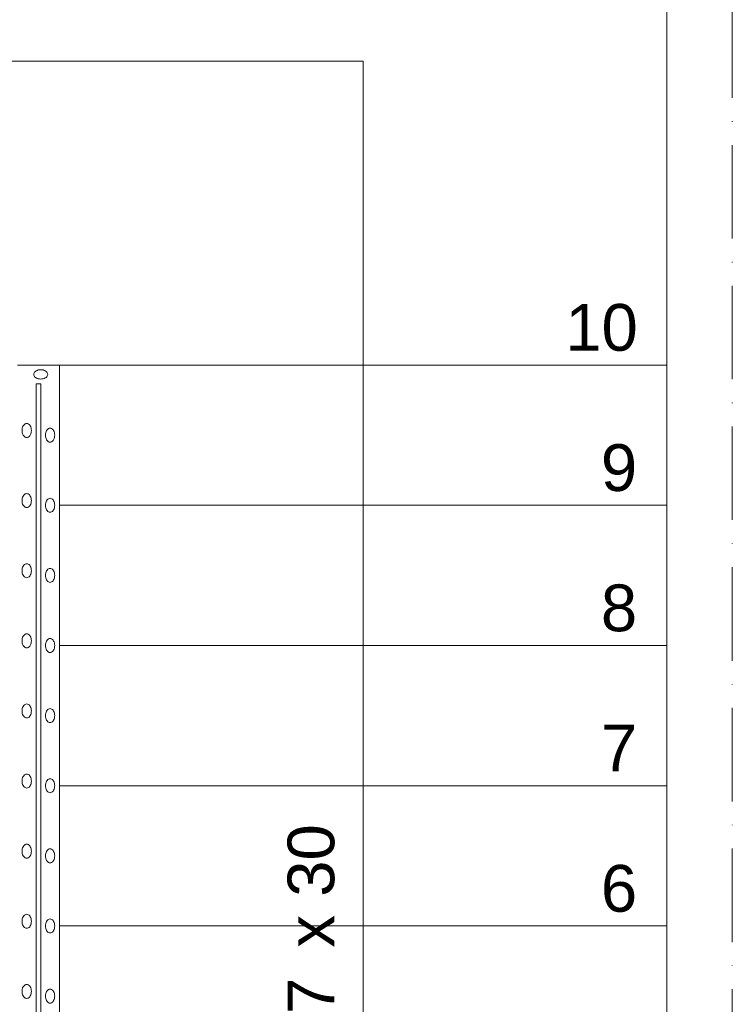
# Model space of a CAD drawing. Header units: millimetres. Extents: x 1700 to 4670, y 990 to 3874.
# Tile 94 of 110: x 2942 to 3095, y 2520 to 2730. Entities that reach past the tile are written whole.
import ezdxf

# ---------------------------------------------------------------- set-up
doc = ezdxf.new("R2010")
doc.units = ezdxf.units.MM
doc.linetypes.add('Kropki i Kreski', pattern=[300, 200, -50, 0, -50])
doc.linetypes.add('Wipeout_Contour', pattern=[1000, 0, -1000])
doc.layers.add('Nowe_250-A Schody Pochylnie', color=7, linetype='Continuous')
doc.layers.add('Nowe_260-A Balustrady', color=7, linetype='Continuous')
for name, color, linetype, lineweight in [('Nowe_250-A Schody Pochylnie_Nr_pióra__1', 7, 'Continuous', 13), ('Nowe_250-A Schody Pochylnie_Nr_pióra__11', 7, 'Continuous', 13), ('Nowe_250-A Schody Pochylnie_Nr_pióra__71', 7, 'Continuous', 13), ('Nowe_260-A Balustrady_Nr_pióra__91', 7, 'Continuous', 13), ('Nowe_410-K Osie_Nr_pióra__18', 9, 'Continuous', 13)]:
    doc.layers.add(name, color=color, linetype=linetype, lineweight=lineweight)
doc.styles.add('STYL_AUTOMATYCZNY_1', font='txt')

msp = doc.modelspace()

# ---------------------------------------------------------------- linework, layer by layer
at = {"layer": 'Nowe_410-K Osie_Nr_pióra__18', "color": 9, "linetype": 'Kropki i Kreski', "lineweight": 13, "ltscale": 0.1}
msp.add_line((3094.79, 3004.46), (3094.79, 1093.85), dxfattribs=at)

# ---------------------------------------------------------------- wipeouts: each hides what was drawn before it
at = {"color": 252, "linetype": 'Wipeout_Contour', "lineweight": 0, "ltscale": 39029.798399}
msp.add_wipeout([(2946.79, 2386.41), (2950.79, 2386.41), (2950.79, 2656.41), (2946.79, 2652.41)], dxfattribs=at).dxf.layer = 'Nowe_260-A Balustrady'

# ---------------------------------------------------------------- next in the draw order: linework, layer by layer
at = {"layer": 'Nowe_260-A Balustrady_Nr_pióra__91', "color": 252, "linetype": 'Continuous', "lineweight": 13}
for p, q in [((2950.79, 2386.41), (2950.79, 2656.41)), ((2946.79, 2652.41), (2946.79, 2386.41))]:
    msp.add_line(p, q, dxfattribs=at)

# ---------------------------------------------------------------- next in the draw order: wipeouts: each hides what was drawn before it
at = {"color": 252, "linetype": 'Wipeout_Contour', "lineweight": 0, "ltscale": 37288.829561}
msp.add_wipeout([(2946.79, 2652.41), (2950.79, 2656.41), (2941.79, 2656.41), (2945.79, 2652.41)], dxfattribs=at).dxf.layer = 'Nowe_260-A Balustrady'
at = {"color": 252, "linetype": 'Wipeout_Contour', "lineweight": 0, "ltscale": 337342.31718}
msp.add_wipeout([(2949.79, 2641.41), (2949.77, 2641.67), (2949.73, 2641.92), (2949.65, 2642.16), (2949.55, 2642.37), (2949.43, 2642.56), (2949.29, 2642.71), (2949.13, 2642.82), (2948.96, 2642.88), (2948.79, 2642.91), (2948.61, 2642.88), (2948.44, 2642.82), (2948.29, 2642.71), (2948.14, 2642.56), (2948.02, 2642.37), (2947.92, 2642.16), (2947.85, 2641.92), (2947.8, 2641.67), (2947.79, 2641.41), (2947.8, 2641.15), (2947.85, 2640.89), (2947.92, 2640.66), (2948.02, 2640.44), (2948.14, 2640.26), (2948.29, 2640.11), (2948.44, 2640), (2948.61, 2639.93), (2948.79, 2639.91), (2948.96, 2639.93), (2949.13, 2640), (2949.29, 2640.11), (2949.43, 2640.26), (2949.55, 2640.44), (2949.65, 2640.66), (2949.73, 2640.89), (2949.77, 2641.15)], dxfattribs=at).dxf.layer = 'Nowe_260-A Balustrady'
at = {"color": 252, "linetype": 'Wipeout_Contour', "lineweight": 0, "ltscale": 338409.607447}
msp.add_wipeout([(2949.79, 2626.41), (2949.77, 2626.67), (2949.73, 2626.92), (2949.65, 2627.16), (2949.55, 2627.37), (2949.43, 2627.56), (2949.29, 2627.71), (2949.13, 2627.82), (2948.96, 2627.88), (2948.79, 2627.91), (2948.61, 2627.88), (2948.44, 2627.82), (2948.29, 2627.71), (2948.14, 2627.56), (2948.02, 2627.37), (2947.92, 2627.16), (2947.85, 2626.92), (2947.8, 2626.67), (2947.79, 2626.41), (2947.8, 2626.15), (2947.85, 2625.89), (2947.92, 2625.66), (2948.02, 2625.44), (2948.14, 2625.26), (2948.29, 2625.11), (2948.44, 2625), (2948.61, 2624.93), (2948.79, 2624.91), (2948.96, 2624.93), (2949.13, 2625), (2949.29, 2625.11), (2949.43, 2625.26), (2949.55, 2625.44), (2949.65, 2625.66), (2949.73, 2625.89), (2949.77, 2626.15)], dxfattribs=at).dxf.layer = 'Nowe_260-A Balustrady'
at = {"color": 252, "linetype": 'Wipeout_Contour', "lineweight": 0, "ltscale": 339559.429003}
msp.add_wipeout([(2949.79, 2611.41), (2949.77, 2611.67), (2949.73, 2611.92), (2949.65, 2612.16), (2949.55, 2612.37), (2949.43, 2612.56), (2949.29, 2612.71), (2949.13, 2612.82), (2948.96, 2612.88), (2948.79, 2612.91), (2948.61, 2612.88), (2948.44, 2612.82), (2948.29, 2612.71), (2948.14, 2612.56), (2948.02, 2612.37), (2947.92, 2612.16), (2947.85, 2611.92), (2947.8, 2611.67), (2947.79, 2611.41), (2947.8, 2611.15), (2947.85, 2610.89), (2947.92, 2610.66), (2948.02, 2610.44), (2948.14, 2610.26), (2948.29, 2610.11), (2948.44, 2610), (2948.61, 2609.93), (2948.79, 2609.91), (2948.96, 2609.93), (2949.13, 2610), (2949.29, 2610.11), (2949.43, 2610.26), (2949.55, 2610.44), (2949.65, 2610.66), (2949.73, 2610.89), (2949.77, 2611.15)], dxfattribs=at).dxf.layer = 'Nowe_260-A Balustrady'
at = {"color": 252, "linetype": 'Wipeout_Contour', "lineweight": 0, "ltscale": 340790.946473}
msp.add_wipeout([(2949.79, 2596.41), (2949.77, 2596.67), (2949.73, 2596.92), (2949.65, 2597.16), (2949.55, 2597.37), (2949.43, 2597.56), (2949.29, 2597.71), (2949.13, 2597.82), (2948.96, 2597.88), (2948.79, 2597.91), (2948.61, 2597.88), (2948.44, 2597.82), (2948.29, 2597.71), (2948.14, 2597.56), (2948.02, 2597.37), (2947.92, 2597.16), (2947.85, 2596.92), (2947.8, 2596.67), (2947.79, 2596.41), (2947.8, 2596.15), (2947.85, 2595.89), (2947.92, 2595.66), (2948.02, 2595.44), (2948.14, 2595.26), (2948.29, 2595.11), (2948.44, 2595), (2948.61, 2594.93), (2948.79, 2594.91), (2948.96, 2594.93), (2949.13, 2595), (2949.29, 2595.11), (2949.43, 2595.26), (2949.55, 2595.44), (2949.65, 2595.66), (2949.73, 2595.89), (2949.77, 2596.15)], dxfattribs=at).dxf.layer = 'Nowe_260-A Balustrady'
at = {"color": 252, "linetype": 'Wipeout_Contour', "lineweight": 0, "ltscale": 342103.277586}
msp.add_wipeout([(2949.79, 2581.41), (2949.77, 2581.67), (2949.73, 2581.92), (2949.65, 2582.16), (2949.55, 2582.37), (2949.43, 2582.56), (2949.29, 2582.71), (2949.13, 2582.82), (2948.96, 2582.88), (2948.79, 2582.91), (2948.61, 2582.88), (2948.44, 2582.82), (2948.29, 2582.71), (2948.14, 2582.56), (2948.02, 2582.37), (2947.92, 2582.16), (2947.85, 2581.92), (2947.8, 2581.67), (2947.79, 2581.41), (2947.8, 2581.15), (2947.85, 2580.89), (2947.92, 2580.66), (2948.02, 2580.44), (2948.14, 2580.26), (2948.29, 2580.11), (2948.44, 2580), (2948.61, 2579.93), (2948.79, 2579.91), (2948.96, 2579.93), (2949.13, 2580), (2949.29, 2580.11), (2949.43, 2580.26), (2949.55, 2580.44), (2949.65, 2580.66), (2949.73, 2580.89), (2949.77, 2581.15)], dxfattribs=at).dxf.layer = 'Nowe_260-A Balustrady'
at = {"color": 252, "linetype": 'Wipeout_Contour', "lineweight": 0, "ltscale": 343495.496094}
msp.add_wipeout([(2949.79, 2566.41), (2949.77, 2566.67), (2949.73, 2566.92), (2949.65, 2567.16), (2949.55, 2567.37), (2949.43, 2567.56), (2949.29, 2567.71), (2949.13, 2567.82), (2948.96, 2567.88), (2948.79, 2567.91), (2948.61, 2567.88), (2948.44, 2567.82), (2948.29, 2567.71), (2948.14, 2567.56), (2948.02, 2567.37), (2947.92, 2567.16), (2947.85, 2566.92), (2947.8, 2566.67), (2947.79, 2566.41), (2947.8, 2566.15), (2947.85, 2565.89), (2947.92, 2565.66), (2948.02, 2565.44), (2948.14, 2565.26), (2948.29, 2565.11), (2948.44, 2565), (2948.61, 2564.93), (2948.79, 2564.91), (2948.96, 2564.93), (2949.13, 2565), (2949.29, 2565.11), (2949.43, 2565.26), (2949.55, 2565.44), (2949.65, 2565.66), (2949.73, 2565.89), (2949.77, 2566.15)], dxfattribs=at).dxf.layer = 'Nowe_260-A Balustrady'
at = {"color": 252, "linetype": 'Wipeout_Contour', "lineweight": 0, "ltscale": 344966.634772}
msp.add_wipeout([(2949.79, 2551.41), (2949.77, 2551.67), (2949.73, 2551.92), (2949.65, 2552.16), (2949.55, 2552.37), (2949.43, 2552.56), (2949.29, 2552.71), (2949.13, 2552.82), (2948.96, 2552.88), (2948.79, 2552.91), (2948.61, 2552.88), (2948.44, 2552.82), (2948.29, 2552.71), (2948.14, 2552.56), (2948.02, 2552.37), (2947.92, 2552.16), (2947.85, 2551.92), (2947.8, 2551.67), (2947.79, 2551.41), (2947.8, 2551.15), (2947.85, 2550.89), (2947.92, 2550.66), (2948.02, 2550.44), (2948.14, 2550.26), (2948.29, 2550.11), (2948.44, 2550), (2948.61, 2549.93), (2948.79, 2549.91), (2948.96, 2549.93), (2949.13, 2550), (2949.29, 2550.11), (2949.43, 2550.26), (2949.55, 2550.44), (2949.65, 2550.66), (2949.73, 2550.89), (2949.77, 2551.15)], dxfattribs=at).dxf.layer = 'Nowe_260-A Balustrady'
at = {"color": 252, "linetype": 'Wipeout_Contour', "lineweight": 0, "ltscale": 346515.688453}
msp.add_wipeout([(2949.79, 2536.41), (2949.77, 2536.67), (2949.73, 2536.92), (2949.65, 2537.16), (2949.55, 2537.37), (2949.43, 2537.56), (2949.29, 2537.71), (2949.13, 2537.82), (2948.96, 2537.88), (2948.79, 2537.91), (2948.61, 2537.88), (2948.44, 2537.82), (2948.29, 2537.71), (2948.14, 2537.56), (2948.02, 2537.37), (2947.92, 2537.16), (2947.85, 2536.92), (2947.8, 2536.67), (2947.79, 2536.41), (2947.8, 2536.15), (2947.85, 2535.89), (2947.92, 2535.66), (2948.02, 2535.44), (2948.14, 2535.26), (2948.29, 2535.11), (2948.44, 2535), (2948.61, 2534.93), (2948.79, 2534.91), (2948.96, 2534.93), (2949.13, 2535), (2949.29, 2535.11), (2949.43, 2535.26), (2949.55, 2535.44), (2949.65, 2535.66), (2949.73, 2535.89), (2949.77, 2536.15)], dxfattribs=at).dxf.layer = 'Nowe_260-A Balustrady'
at = {"color": 252, "linetype": 'Wipeout_Contour', "lineweight": 0, "ltscale": 348141.617094}
msp.add_wipeout([(2949.79, 2521.41), (2949.77, 2521.67), (2949.73, 2521.92), (2949.65, 2522.16), (2949.55, 2522.37), (2949.43, 2522.56), (2949.29, 2522.71), (2949.13, 2522.82), (2948.96, 2522.88), (2948.79, 2522.91), (2948.61, 2522.88), (2948.44, 2522.82), (2948.29, 2522.71), (2948.14, 2522.56), (2948.02, 2522.37), (2947.92, 2522.16), (2947.85, 2521.92), (2947.8, 2521.67), (2947.79, 2521.41), (2947.8, 2521.15), (2947.85, 2520.89), (2947.92, 2520.66), (2948.02, 2520.44), (2948.14, 2520.26), (2948.29, 2520.11), (2948.44, 2520), (2948.61, 2519.93), (2948.79, 2519.91), (2948.96, 2519.93), (2949.13, 2520), (2949.29, 2520.11), (2949.43, 2520.26), (2949.55, 2520.44), (2949.65, 2520.66), (2949.73, 2520.89), (2949.77, 2521.15)], dxfattribs=at).dxf.layer = 'Nowe_260-A Balustrady'

# ---------------------------------------------------------------- next in the draw order: linework, layer by layer
at = {"layer": 'Nowe_260-A Balustrady_Nr_pióra__91', "color": 252, "linetype": 'Continuous', "lineweight": 13}
for p, q in [((2950.79, 2656.41), (2941.79, 2656.41)), ((2945.79, 2652.41), (2946.79, 2652.41))]:
    msp.add_line(p, q, dxfattribs=at)
at = {"layer": 'Nowe_260-A Balustrady_Nr_pióra__91', "color": 252, "linetype": 'Continuous', "lineweight": 13, "flags": 128}
for points in [[(2949.79, 2641.41), (2949.77, 2641.67), (2949.73, 2641.92), (2949.65, 2642.16), (2949.55, 2642.37), (2949.43, 2642.56), (2949.29, 2642.71), (2949.13, 2642.82), (2948.96, 2642.88), (2948.79, 2642.91), (2948.61, 2642.88), (2948.44, 2642.82), (2948.29, 2642.71), (2948.14, 2642.56), (2948.02, 2642.37), (2947.92, 2642.16), (2947.85, 2641.92), (2947.8, 2641.67), (2947.79, 2641.41), (2947.8, 2641.15), (2947.85, 2640.89), (2947.92, 2640.66), (2948.02, 2640.44), (2948.14, 2640.26), (2948.29, 2640.11), (2948.44, 2640), (2948.61, 2639.93), (2948.79, 2639.91), (2948.96, 2639.93), (2949.13, 2640), (2949.29, 2640.11), (2949.43, 2640.26), (2949.55, 2640.44), (2949.65, 2640.66), (2949.73, 2640.89), (2949.77, 2641.15)], [(2949.79, 2626.41), (2949.77, 2626.67), (2949.73, 2626.92), (2949.65, 2627.16), (2949.55, 2627.37), (2949.43, 2627.56), (2949.29, 2627.71), (2949.13, 2627.82), (2948.96, 2627.88), (2948.79, 2627.91), (2948.61, 2627.88), (2948.44, 2627.82), (2948.29, 2627.71), (2948.14, 2627.56), (2948.02, 2627.37), (2947.92, 2627.16), (2947.85, 2626.92), (2947.8, 2626.67), (2947.79, 2626.41), (2947.8, 2626.15), (2947.85, 2625.89), (2947.92, 2625.66), (2948.02, 2625.44), (2948.14, 2625.26), (2948.29, 2625.11), (2948.44, 2625), (2948.61, 2624.93), (2948.79, 2624.91), (2948.96, 2624.93), (2949.13, 2625), (2949.29, 2625.11), (2949.43, 2625.26), (2949.55, 2625.44), (2949.65, 2625.66), (2949.73, 2625.89), (2949.77, 2626.15)], [(2949.79, 2611.41), (2949.77, 2611.67), (2949.73, 2611.92), (2949.65, 2612.16), (2949.55, 2612.37), (2949.43, 2612.56), (2949.29, 2612.71), (2949.13, 2612.82), (2948.96, 2612.88), (2948.79, 2612.91), (2948.61, 2612.88), (2948.44, 2612.82), (2948.29, 2612.71), (2948.14, 2612.56), (2948.02, 2612.37), (2947.92, 2612.16), (2947.85, 2611.92), (2947.8, 2611.67), (2947.79, 2611.41), (2947.8, 2611.15), (2947.85, 2610.89), (2947.92, 2610.66), (2948.02, 2610.44), (2948.14, 2610.26), (2948.29, 2610.11), (2948.44, 2610), (2948.61, 2609.93), (2948.79, 2609.91), (2948.96, 2609.93), (2949.13, 2610), (2949.29, 2610.11), (2949.43, 2610.26), (2949.55, 2610.44), (2949.65, 2610.66), (2949.73, 2610.89), (2949.77, 2611.15)], [(2949.79, 2596.41), (2949.77, 2596.67), (2949.73, 2596.92), (2949.65, 2597.16), (2949.55, 2597.37), (2949.43, 2597.56), (2949.29, 2597.71), (2949.13, 2597.82), (2948.96, 2597.88), (2948.79, 2597.91), (2948.61, 2597.88), (2948.44, 2597.82), (2948.29, 2597.71), (2948.14, 2597.56), (2948.02, 2597.37), (2947.92, 2597.16), (2947.85, 2596.92), (2947.8, 2596.67), (2947.79, 2596.41), (2947.8, 2596.15), (2947.85, 2595.89), (2947.92, 2595.66), (2948.02, 2595.44), (2948.14, 2595.26), (2948.29, 2595.11), (2948.44, 2595), (2948.61, 2594.93), (2948.79, 2594.91), (2948.96, 2594.93), (2949.13, 2595), (2949.29, 2595.11), (2949.43, 2595.26), (2949.55, 2595.44), (2949.65, 2595.66), (2949.73, 2595.89), (2949.77, 2596.15)], [(2949.79, 2581.41), (2949.77, 2581.67), (2949.73, 2581.92), (2949.65, 2582.16), (2949.55, 2582.37), (2949.43, 2582.56), (2949.29, 2582.71), (2949.13, 2582.82), (2948.96, 2582.88), (2948.79, 2582.91), (2948.61, 2582.88), (2948.44, 2582.82), (2948.29, 2582.71), (2948.14, 2582.56), (2948.02, 2582.37), (2947.92, 2582.16), (2947.85, 2581.92), (2947.8, 2581.67), (2947.79, 2581.41), (2947.8, 2581.15), (2947.85, 2580.89), (2947.92, 2580.66), (2948.02, 2580.44), (2948.14, 2580.26), (2948.29, 2580.11), (2948.44, 2580), (2948.61, 2579.93), (2948.79, 2579.91), (2948.96, 2579.93), (2949.13, 2580), (2949.29, 2580.11), (2949.43, 2580.26), (2949.55, 2580.44), (2949.65, 2580.66), (2949.73, 2580.89), (2949.77, 2581.15)], [(2949.79, 2566.41), (2949.77, 2566.67), (2949.73, 2566.92), (2949.65, 2567.16), (2949.55, 2567.37), (2949.43, 2567.56), (2949.29, 2567.71), (2949.13, 2567.82), (2948.96, 2567.88), (2948.79, 2567.91), (2948.61, 2567.88), (2948.44, 2567.82), (2948.29, 2567.71), (2948.14, 2567.56), (2948.02, 2567.37), (2947.92, 2567.16), (2947.85, 2566.92), (2947.8, 2566.67), (2947.79, 2566.41), (2947.8, 2566.15), (2947.85, 2565.89), (2947.92, 2565.66), (2948.02, 2565.44), (2948.14, 2565.26), (2948.29, 2565.11), (2948.44, 2565), (2948.61, 2564.93), (2948.79, 2564.91), (2948.96, 2564.93), (2949.13, 2565), (2949.29, 2565.11), (2949.43, 2565.26), (2949.55, 2565.44), (2949.65, 2565.66), (2949.73, 2565.89), (2949.77, 2566.15)], [(2949.79, 2551.41), (2949.77, 2551.67), (2949.73, 2551.92), (2949.65, 2552.16), (2949.55, 2552.37), (2949.43, 2552.56), (2949.29, 2552.71), (2949.13, 2552.82), (2948.96, 2552.88), (2948.79, 2552.91), (2948.61, 2552.88), (2948.44, 2552.82), (2948.29, 2552.71), (2948.14, 2552.56), (2948.02, 2552.37), (2947.92, 2552.16), (2947.85, 2551.92), (2947.8, 2551.67), (2947.79, 2551.41), (2947.8, 2551.15), (2947.85, 2550.89), (2947.92, 2550.66), (2948.02, 2550.44), (2948.14, 2550.26), (2948.29, 2550.11), (2948.44, 2550), (2948.61, 2549.93), (2948.79, 2549.91), (2948.96, 2549.93), (2949.13, 2550), (2949.29, 2550.11), (2949.43, 2550.26), (2949.55, 2550.44), (2949.65, 2550.66), (2949.73, 2550.89), (2949.77, 2551.15)], [(2949.79, 2536.41), (2949.77, 2536.67), (2949.73, 2536.92), (2949.65, 2537.16), (2949.55, 2537.37), (2949.43, 2537.56), (2949.29, 2537.71), (2949.13, 2537.82), (2948.96, 2537.88), (2948.79, 2537.91), (2948.61, 2537.88), (2948.44, 2537.82), (2948.29, 2537.71), (2948.14, 2537.56), (2948.02, 2537.37), (2947.92, 2537.16), (2947.85, 2536.92), (2947.8, 2536.67), (2947.79, 2536.41), (2947.8, 2536.15), (2947.85, 2535.89), (2947.92, 2535.66), (2948.02, 2535.44), (2948.14, 2535.26), (2948.29, 2535.11), (2948.44, 2535), (2948.61, 2534.93), (2948.79, 2534.91), (2948.96, 2534.93), (2949.13, 2535), (2949.29, 2535.11), (2949.43, 2535.26), (2949.55, 2535.44), (2949.65, 2535.66), (2949.73, 2535.89), (2949.77, 2536.15)], [(2949.79, 2521.41), (2949.77, 2521.67), (2949.73, 2521.92), (2949.65, 2522.16), (2949.55, 2522.37), (2949.43, 2522.56), (2949.29, 2522.71), (2949.13, 2522.82), (2948.96, 2522.88), (2948.79, 2522.91), (2948.61, 2522.88), (2948.44, 2522.82), (2948.29, 2522.71), (2948.14, 2522.56), (2948.02, 2522.37), (2947.92, 2522.16), (2947.85, 2521.92), (2947.8, 2521.67), (2947.79, 2521.41), (2947.8, 2521.15), (2947.85, 2520.89), (2947.92, 2520.66), (2948.02, 2520.44), (2948.14, 2520.26), (2948.29, 2520.11), (2948.44, 2520), (2948.61, 2519.93), (2948.79, 2519.91), (2948.96, 2519.93), (2949.13, 2520), (2949.29, 2520.11), (2949.43, 2520.26), (2949.55, 2520.44), (2949.65, 2520.66), (2949.73, 2520.89), (2949.77, 2521.15)]]:
    msp.add_lwpolyline(points, close=True, dxfattribs=at)

# ---------------------------------------------------------------- next in the draw order: wipeouts: each hides what was drawn before it
at = {"color": 252, "linetype": 'Wipeout_Contour', "lineweight": 0, "ltscale": 41571.001897}
msp.add_wipeout([(2950.79, 2386.41), (3080.79, 2386.41), (3080.79, 2656.41), (2950.79, 2656.41)], dxfattribs=at).dxf.layer = 'Nowe_250-A Schody Pochylnie'
at = {"color": 252, "linetype": 'Wipeout_Contour', "lineweight": 0, "ltscale": 38840.913175}
msp.add_wipeout([(2945.79, 2652.41), (2941.79, 2656.41), (2941.79, 2386.41), (2945.79, 2386.41)], dxfattribs=at).dxf.layer = 'Nowe_260-A Balustrady'

# ---------------------------------------------------------------- next in the draw order: linework, layer by layer
at = {"layer": 'Nowe_250-A Schody Pochylnie_Nr_pióra__1', "color": 252, "linetype": 'Continuous', "lineweight": 13}
for p, q in [((2950.79, 2656.41), (2950.79, 2386.41)), ((3080.79, 2386.41), (3080.79, 2656.41))]:
    msp.add_line(p, q, dxfattribs=at)
at = {"layer": 'Nowe_260-A Balustrady_Nr_pióra__91', "color": 252, "linetype": 'Continuous', "lineweight": 13}
msp.add_line((2945.79, 2386.41), (2945.79, 2652.41), dxfattribs=at)

# ---------------------------------------------------------------- next in the draw order: wipeouts: each hides what was drawn before it
at = {"color": 252, "linetype": 'Wipeout_Contour', "lineweight": 0, "ltscale": 41251.154742}
msp.add_wipeout([(2950.79, 2506.41), (3080.79, 2506.41), (3080.79, 2536.41), (2950.79, 2536.41)], dxfattribs=at).dxf.layer = 'Nowe_250-A Schody Pochylnie'
at = {"color": 252, "linetype": 'Wipeout_Contour', "lineweight": 0, "ltscale": 335775.913771}
msp.add_wipeout([(2946.79, 2655.41), (2946.53, 2655.39), (2946.27, 2655.35), (2946.04, 2655.27), (2945.82, 2655.17), (2945.64, 2655.05), (2945.49, 2654.91), (2945.38, 2654.75), (2945.31, 2654.58), (2945.29, 2654.41), (2945.31, 2654.23), (2945.38, 2654.07), (2945.49, 2653.91), (2945.64, 2653.76), (2945.82, 2653.64), (2946.04, 2653.54), (2946.27, 2653.47), (2946.53, 2653.42), (2946.79, 2653.41), (2947.05, 2653.42), (2947.3, 2653.47), (2947.54, 2653.54), (2947.75, 2653.64), (2947.94, 2653.76), (2948.09, 2653.91), (2948.2, 2654.07), (2948.26, 2654.23), (2948.29, 2654.41), (2948.26, 2654.58), (2948.2, 2654.75), (2948.09, 2654.91), (2947.94, 2655.05), (2947.75, 2655.17), (2947.54, 2655.27), (2947.3, 2655.35), (2947.05, 2655.39)], dxfattribs=at).dxf.layer = 'Nowe_260-A Balustrady'
at = {"color": 252, "linetype": 'Wipeout_Contour', "lineweight": 0, "ltscale": 335506.707775}
msp.add_wipeout([(2942.79, 2642.41), (2942.8, 2642.15), (2942.85, 2641.89), (2942.92, 2641.66), (2943.02, 2641.44), (2943.14, 2641.26), (2943.29, 2641.11), (2943.44, 2641), (2943.61, 2640.93), (2943.79, 2640.91), (2943.96, 2640.93), (2944.13, 2641), (2944.29, 2641.11), (2944.43, 2641.26), (2944.55, 2641.44), (2944.65, 2641.66), (2944.73, 2641.89), (2944.77, 2642.15), (2944.79, 2642.41), (2944.77, 2642.67), (2944.73, 2642.92), (2944.65, 2643.16), (2944.55, 2643.37), (2944.43, 2643.56), (2944.29, 2643.71), (2944.13, 2643.82), (2943.96, 2643.88), (2943.79, 2643.91), (2943.61, 2643.88), (2943.44, 2643.82), (2943.29, 2643.71), (2943.14, 2643.56), (2943.02, 2643.37), (2942.92, 2643.16), (2942.85, 2642.92), (2942.8, 2642.67)], dxfattribs=at).dxf.layer = 'Nowe_260-A Balustrady'
at = {"color": 252, "linetype": 'Wipeout_Contour', "lineweight": 0, "ltscale": 336574.042984}
msp.add_wipeout([(2942.79, 2627.41), (2942.8, 2627.15), (2942.85, 2626.89), (2942.92, 2626.66), (2943.02, 2626.44), (2943.14, 2626.26), (2943.29, 2626.11), (2943.44, 2626), (2943.61, 2625.93), (2943.79, 2625.91), (2943.96, 2625.93), (2944.13, 2626), (2944.29, 2626.11), (2944.43, 2626.26), (2944.55, 2626.44), (2944.65, 2626.66), (2944.73, 2626.89), (2944.77, 2627.15), (2944.79, 2627.41), (2944.77, 2627.67), (2944.73, 2627.92), (2944.65, 2628.16), (2944.55, 2628.37), (2944.43, 2628.56), (2944.29, 2628.71), (2944.13, 2628.82), (2943.96, 2628.88), (2943.79, 2628.91), (2943.61, 2628.88), (2943.44, 2628.82), (2943.29, 2628.71), (2943.14, 2628.56), (2943.02, 2628.37), (2942.92, 2628.16), (2942.85, 2627.92), (2942.8, 2627.67)], dxfattribs=at).dxf.layer = 'Nowe_260-A Balustrady'
at = {"color": 252, "linetype": 'Wipeout_Contour', "lineweight": 0, "ltscale": 337724.357752}
msp.add_wipeout([(2942.79, 2612.41), (2942.8, 2612.15), (2942.85, 2611.89), (2942.92, 2611.66), (2943.02, 2611.44), (2943.14, 2611.26), (2943.29, 2611.11), (2943.44, 2611), (2943.61, 2610.93), (2943.79, 2610.91), (2943.96, 2610.93), (2944.13, 2611), (2944.29, 2611.11), (2944.43, 2611.26), (2944.55, 2611.44), (2944.65, 2611.66), (2944.73, 2611.89), (2944.77, 2612.15), (2944.79, 2612.41), (2944.77, 2612.67), (2944.73, 2612.92), (2944.65, 2613.16), (2944.55, 2613.37), (2944.43, 2613.56), (2944.29, 2613.71), (2944.13, 2613.82), (2943.96, 2613.88), (2943.79, 2613.91), (2943.61, 2613.88), (2943.44, 2613.82), (2943.29, 2613.71), (2943.14, 2613.56), (2943.02, 2613.37), (2942.92, 2613.16), (2942.85, 2612.92), (2942.8, 2612.67)], dxfattribs=at).dxf.layer = 'Nowe_260-A Balustrady'
at = {"color": 252, "linetype": 'Wipeout_Contour', "lineweight": 0, "ltscale": 338956.807262}
msp.add_wipeout([(2942.79, 2597.41), (2942.8, 2597.15), (2942.85, 2596.89), (2942.92, 2596.66), (2943.02, 2596.44), (2943.14, 2596.26), (2943.29, 2596.11), (2943.44, 2596), (2943.61, 2595.93), (2943.79, 2595.91), (2943.96, 2595.93), (2944.13, 2596), (2944.29, 2596.11), (2944.43, 2596.26), (2944.55, 2596.44), (2944.65, 2596.66), (2944.73, 2596.89), (2944.77, 2597.15), (2944.79, 2597.41), (2944.77, 2597.67), (2944.73, 2597.92), (2944.65, 2598.16), (2944.55, 2598.37), (2944.43, 2598.56), (2944.29, 2598.71), (2944.13, 2598.82), (2943.96, 2598.88), (2943.79, 2598.91), (2943.61, 2598.88), (2943.44, 2598.82), (2943.29, 2598.71), (2943.14, 2598.56), (2943.02, 2598.37), (2942.92, 2598.16), (2942.85, 2597.92), (2942.8, 2597.67)], dxfattribs=at).dxf.layer = 'Nowe_260-A Balustrady'
at = {"color": 252, "linetype": 'Wipeout_Contour', "lineweight": 0, "ltscale": 340270.499047}
msp.add_wipeout([(2942.79, 2582.41), (2942.8, 2582.15), (2942.85, 2581.89), (2942.92, 2581.66), (2943.02, 2581.44), (2943.14, 2581.26), (2943.29, 2581.11), (2943.44, 2581), (2943.61, 2580.93), (2943.79, 2580.91), (2943.96, 2580.93), (2944.13, 2581), (2944.29, 2581.11), (2944.43, 2581.26), (2944.55, 2581.44), (2944.65, 2581.66), (2944.73, 2581.89), (2944.77, 2582.15), (2944.79, 2582.41), (2944.77, 2582.67), (2944.73, 2582.92), (2944.65, 2583.16), (2944.55, 2583.37), (2944.43, 2583.56), (2944.29, 2583.71), (2944.13, 2583.82), (2943.96, 2583.88), (2943.79, 2583.91), (2943.61, 2583.88), (2943.44, 2583.82), (2943.29, 2583.71), (2943.14, 2583.56), (2943.02, 2583.37), (2942.92, 2583.16), (2942.85, 2582.92), (2942.8, 2582.67)], dxfattribs=at).dxf.layer = 'Nowe_260-A Balustrady'
at = {"color": 252, "linetype": 'Wipeout_Contour', "lineweight": 0, "ltscale": 341664.495988}
msp.add_wipeout([(2942.79, 2567.41), (2942.8, 2567.15), (2942.85, 2566.89), (2942.92, 2566.66), (2943.02, 2566.44), (2943.14, 2566.26), (2943.29, 2566.11), (2943.44, 2566), (2943.61, 2565.93), (2943.79, 2565.91), (2943.96, 2565.93), (2944.13, 2566), (2944.29, 2566.11), (2944.43, 2566.26), (2944.55, 2566.44), (2944.65, 2566.66), (2944.73, 2566.89), (2944.77, 2567.15), (2944.79, 2567.41), (2944.77, 2567.67), (2944.73, 2567.92), (2944.65, 2568.16), (2944.55, 2568.37), (2944.43, 2568.56), (2944.29, 2568.71), (2944.13, 2568.82), (2943.96, 2568.88), (2943.79, 2568.91), (2943.61, 2568.88), (2943.44, 2568.82), (2943.29, 2568.71), (2943.14, 2568.56), (2943.02, 2568.37), (2942.92, 2568.16), (2942.85, 2567.92), (2942.8, 2567.67)], dxfattribs=at).dxf.layer = 'Nowe_260-A Balustrady'
at = {"color": 252, "linetype": 'Wipeout_Contour', "lineweight": 0, "ltscale": 343137.819372}
msp.add_wipeout([(2942.79, 2552.41), (2942.8, 2552.15), (2942.85, 2551.89), (2942.92, 2551.66), (2943.02, 2551.44), (2943.14, 2551.26), (2943.29, 2551.11), (2943.44, 2551), (2943.61, 2550.93), (2943.79, 2550.91), (2943.96, 2550.93), (2944.13, 2551), (2944.29, 2551.11), (2944.43, 2551.26), (2944.55, 2551.44), (2944.65, 2551.66), (2944.73, 2551.89), (2944.77, 2552.15), (2944.79, 2552.41), (2944.77, 2552.67), (2944.73, 2552.92), (2944.65, 2553.16), (2944.55, 2553.37), (2944.43, 2553.56), (2944.29, 2553.71), (2944.13, 2553.82), (2943.96, 2553.88), (2943.79, 2553.91), (2943.61, 2553.88), (2943.44, 2553.82), (2943.29, 2553.71), (2943.14, 2553.56), (2943.02, 2553.37), (2942.92, 2553.16), (2942.85, 2552.92), (2942.8, 2552.67)], dxfattribs=at).dxf.layer = 'Nowe_260-A Balustrady'
at = {"color": 252, "linetype": 'Wipeout_Contour', "lineweight": 0, "ltscale": 344689.451994}
msp.add_wipeout([(2942.79, 2537.41), (2942.8, 2537.15), (2942.85, 2536.89), (2942.92, 2536.66), (2943.02, 2536.44), (2943.14, 2536.26), (2943.29, 2536.11), (2943.44, 2536), (2943.61, 2535.93), (2943.79, 2535.91), (2943.96, 2535.93), (2944.13, 2536), (2944.29, 2536.11), (2944.43, 2536.26), (2944.55, 2536.44), (2944.65, 2536.66), (2944.73, 2536.89), (2944.77, 2537.15), (2944.79, 2537.41), (2944.77, 2537.67), (2944.73, 2537.92), (2944.65, 2538.16), (2944.55, 2538.37), (2944.43, 2538.56), (2944.29, 2538.71), (2944.13, 2538.82), (2943.96, 2538.88), (2943.79, 2538.91), (2943.61, 2538.88), (2943.44, 2538.82), (2943.29, 2538.71), (2943.14, 2538.56), (2943.02, 2538.37), (2942.92, 2538.16), (2942.85, 2537.92), (2942.8, 2537.67)], dxfattribs=at).dxf.layer = 'Nowe_260-A Balustrady'
at = {"color": 252, "linetype": 'Wipeout_Contour', "lineweight": 0, "ltscale": 346318.341298}
msp.add_wipeout([(2942.79, 2522.41), (2942.8, 2522.15), (2942.85, 2521.89), (2942.92, 2521.66), (2943.02, 2521.44), (2943.14, 2521.26), (2943.29, 2521.11), (2943.44, 2521), (2943.61, 2520.93), (2943.79, 2520.91), (2943.96, 2520.93), (2944.13, 2521), (2944.29, 2521.11), (2944.43, 2521.26), (2944.55, 2521.44), (2944.65, 2521.66), (2944.73, 2521.89), (2944.77, 2522.15), (2944.79, 2522.41), (2944.77, 2522.67), (2944.73, 2522.92), (2944.65, 2523.16), (2944.55, 2523.37), (2944.43, 2523.56), (2944.29, 2523.71), (2944.13, 2523.82), (2943.96, 2523.88), (2943.79, 2523.91), (2943.61, 2523.88), (2943.44, 2523.82), (2943.29, 2523.71), (2943.14, 2523.56), (2943.02, 2523.37), (2942.92, 2523.16), (2942.85, 2522.92), (2942.8, 2522.67)], dxfattribs=at).dxf.layer = 'Nowe_260-A Balustrady'

# ---------------------------------------------------------------- next in the draw order: linework, layer by layer
at = {"layer": 'Nowe_250-A Schody Pochylnie_Nr_pióra__11', "color": 252, "linetype": 'Continuous', "lineweight": 13}
for p, q in [((3080.79, 2536.41), (2950.79, 2536.41)), ((2950.79, 2536.41), (2950.79, 2506.41)), ((3080.79, 2506.41), (3080.79, 2536.41))]:
    msp.add_line(p, q, dxfattribs=at)
at = {"layer": 'Nowe_260-A Balustrady_Nr_pióra__91', "color": 252, "linetype": 'Continuous', "lineweight": 13, "flags": 128}
for points in [[(2946.79, 2655.41), (2946.53, 2655.39), (2946.27, 2655.35), (2946.04, 2655.27), (2945.82, 2655.17), (2945.64, 2655.05), (2945.49, 2654.91), (2945.38, 2654.75), (2945.31, 2654.58), (2945.29, 2654.41), (2945.31, 2654.23), (2945.38, 2654.07), (2945.49, 2653.91), (2945.64, 2653.76), (2945.82, 2653.64), (2946.04, 2653.54), (2946.27, 2653.47), (2946.53, 2653.42), (2946.79, 2653.41), (2947.05, 2653.42), (2947.3, 2653.47), (2947.54, 2653.54), (2947.75, 2653.64), (2947.94, 2653.76), (2948.09, 2653.91), (2948.2, 2654.07), (2948.26, 2654.23), (2948.29, 2654.41), (2948.26, 2654.58), (2948.2, 2654.75), (2948.09, 2654.91), (2947.94, 2655.05), (2947.75, 2655.17), (2947.54, 2655.27), (2947.3, 2655.35), (2947.05, 2655.39)], [(2942.79, 2642.41), (2942.8, 2642.15), (2942.85, 2641.89), (2942.92, 2641.66), (2943.02, 2641.44), (2943.14, 2641.26), (2943.29, 2641.11), (2943.44, 2641), (2943.61, 2640.93), (2943.79, 2640.91), (2943.96, 2640.93), (2944.13, 2641), (2944.29, 2641.11), (2944.43, 2641.26), (2944.55, 2641.44), (2944.65, 2641.66), (2944.73, 2641.89), (2944.77, 2642.15), (2944.79, 2642.41), (2944.77, 2642.67), (2944.73, 2642.92), (2944.65, 2643.16), (2944.55, 2643.37), (2944.43, 2643.56), (2944.29, 2643.71), (2944.13, 2643.82), (2943.96, 2643.88), (2943.79, 2643.91), (2943.61, 2643.88), (2943.44, 2643.82), (2943.29, 2643.71), (2943.14, 2643.56), (2943.02, 2643.37), (2942.92, 2643.16), (2942.85, 2642.92), (2942.8, 2642.67)], [(2942.79, 2627.41), (2942.8, 2627.15), (2942.85, 2626.89), (2942.92, 2626.66), (2943.02, 2626.44), (2943.14, 2626.26), (2943.29, 2626.11), (2943.44, 2626), (2943.61, 2625.93), (2943.79, 2625.91), (2943.96, 2625.93), (2944.13, 2626), (2944.29, 2626.11), (2944.43, 2626.26), (2944.55, 2626.44), (2944.65, 2626.66), (2944.73, 2626.89), (2944.77, 2627.15), (2944.79, 2627.41), (2944.77, 2627.67), (2944.73, 2627.92), (2944.65, 2628.16), (2944.55, 2628.37), (2944.43, 2628.56), (2944.29, 2628.71), (2944.13, 2628.82), (2943.96, 2628.88), (2943.79, 2628.91), (2943.61, 2628.88), (2943.44, 2628.82), (2943.29, 2628.71), (2943.14, 2628.56), (2943.02, 2628.37), (2942.92, 2628.16), (2942.85, 2627.92), (2942.8, 2627.67)], [(2942.79, 2612.41), (2942.8, 2612.15), (2942.85, 2611.89), (2942.92, 2611.66), (2943.02, 2611.44), (2943.14, 2611.26), (2943.29, 2611.11), (2943.44, 2611), (2943.61, 2610.93), (2943.79, 2610.91), (2943.96, 2610.93), (2944.13, 2611), (2944.29, 2611.11), (2944.43, 2611.26), (2944.55, 2611.44), (2944.65, 2611.66), (2944.73, 2611.89), (2944.77, 2612.15), (2944.79, 2612.41), (2944.77, 2612.67), (2944.73, 2612.92), (2944.65, 2613.16), (2944.55, 2613.37), (2944.43, 2613.56), (2944.29, 2613.71), (2944.13, 2613.82), (2943.96, 2613.88), (2943.79, 2613.91), (2943.61, 2613.88), (2943.44, 2613.82), (2943.29, 2613.71), (2943.14, 2613.56), (2943.02, 2613.37), (2942.92, 2613.16), (2942.85, 2612.92), (2942.8, 2612.67)], [(2942.79, 2597.41), (2942.8, 2597.15), (2942.85, 2596.89), (2942.92, 2596.66), (2943.02, 2596.44), (2943.14, 2596.26), (2943.29, 2596.11), (2943.44, 2596), (2943.61, 2595.93), (2943.79, 2595.91), (2943.96, 2595.93), (2944.13, 2596), (2944.29, 2596.11), (2944.43, 2596.26), (2944.55, 2596.44), (2944.65, 2596.66), (2944.73, 2596.89), (2944.77, 2597.15), (2944.79, 2597.41), (2944.77, 2597.67), (2944.73, 2597.92), (2944.65, 2598.16), (2944.55, 2598.37), (2944.43, 2598.56), (2944.29, 2598.71), (2944.13, 2598.82), (2943.96, 2598.88), (2943.79, 2598.91), (2943.61, 2598.88), (2943.44, 2598.82), (2943.29, 2598.71), (2943.14, 2598.56), (2943.02, 2598.37), (2942.92, 2598.16), (2942.85, 2597.92), (2942.8, 2597.67)], [(2942.79, 2582.41), (2942.8, 2582.15), (2942.85, 2581.89), (2942.92, 2581.66), (2943.02, 2581.44), (2943.14, 2581.26), (2943.29, 2581.11), (2943.44, 2581), (2943.61, 2580.93), (2943.79, 2580.91), (2943.96, 2580.93), (2944.13, 2581), (2944.29, 2581.11), (2944.43, 2581.26), (2944.55, 2581.44), (2944.65, 2581.66), (2944.73, 2581.89), (2944.77, 2582.15), (2944.79, 2582.41), (2944.77, 2582.67), (2944.73, 2582.92), (2944.65, 2583.16), (2944.55, 2583.37), (2944.43, 2583.56), (2944.29, 2583.71), (2944.13, 2583.82), (2943.96, 2583.88), (2943.79, 2583.91), (2943.61, 2583.88), (2943.44, 2583.82), (2943.29, 2583.71), (2943.14, 2583.56), (2943.02, 2583.37), (2942.92, 2583.16), (2942.85, 2582.92), (2942.8, 2582.67)], [(2942.79, 2567.41), (2942.8, 2567.15), (2942.85, 2566.89), (2942.92, 2566.66), (2943.02, 2566.44), (2943.14, 2566.26), (2943.29, 2566.11), (2943.44, 2566), (2943.61, 2565.93), (2943.79, 2565.91), (2943.96, 2565.93), (2944.13, 2566), (2944.29, 2566.11), (2944.43, 2566.26), (2944.55, 2566.44), (2944.65, 2566.66), (2944.73, 2566.89), (2944.77, 2567.15), (2944.79, 2567.41), (2944.77, 2567.67), (2944.73, 2567.92), (2944.65, 2568.16), (2944.55, 2568.37), (2944.43, 2568.56), (2944.29, 2568.71), (2944.13, 2568.82), (2943.96, 2568.88), (2943.79, 2568.91), (2943.61, 2568.88), (2943.44, 2568.82), (2943.29, 2568.71), (2943.14, 2568.56), (2943.02, 2568.37), (2942.92, 2568.16), (2942.85, 2567.92), (2942.8, 2567.67)], [(2942.79, 2552.41), (2942.8, 2552.15), (2942.85, 2551.89), (2942.92, 2551.66), (2943.02, 2551.44), (2943.14, 2551.26), (2943.29, 2551.11), (2943.44, 2551), (2943.61, 2550.93), (2943.79, 2550.91), (2943.96, 2550.93), (2944.13, 2551), (2944.29, 2551.11), (2944.43, 2551.26), (2944.55, 2551.44), (2944.65, 2551.66), (2944.73, 2551.89), (2944.77, 2552.15), (2944.79, 2552.41), (2944.77, 2552.67), (2944.73, 2552.92), (2944.65, 2553.16), (2944.55, 2553.37), (2944.43, 2553.56), (2944.29, 2553.71), (2944.13, 2553.82), (2943.96, 2553.88), (2943.79, 2553.91), (2943.61, 2553.88), (2943.44, 2553.82), (2943.29, 2553.71), (2943.14, 2553.56), (2943.02, 2553.37), (2942.92, 2553.16), (2942.85, 2552.92), (2942.8, 2552.67)], [(2942.79, 2537.41), (2942.8, 2537.15), (2942.85, 2536.89), (2942.92, 2536.66), (2943.02, 2536.44), (2943.14, 2536.26), (2943.29, 2536.11), (2943.44, 2536), (2943.61, 2535.93), (2943.79, 2535.91), (2943.96, 2535.93), (2944.13, 2536), (2944.29, 2536.11), (2944.43, 2536.26), (2944.55, 2536.44), (2944.65, 2536.66), (2944.73, 2536.89), (2944.77, 2537.15), (2944.79, 2537.41), (2944.77, 2537.67), (2944.73, 2537.92), (2944.65, 2538.16), (2944.55, 2538.37), (2944.43, 2538.56), (2944.29, 2538.71), (2944.13, 2538.82), (2943.96, 2538.88), (2943.79, 2538.91), (2943.61, 2538.88), (2943.44, 2538.82), (2943.29, 2538.71), (2943.14, 2538.56), (2943.02, 2538.37), (2942.92, 2538.16), (2942.85, 2537.92), (2942.8, 2537.67)], [(2942.79, 2522.41), (2942.8, 2522.15), (2942.85, 2521.89), (2942.92, 2521.66), (2943.02, 2521.44), (2943.14, 2521.26), (2943.29, 2521.11), (2943.44, 2521), (2943.61, 2520.93), (2943.79, 2520.91), (2943.96, 2520.93), (2944.13, 2521), (2944.29, 2521.11), (2944.43, 2521.26), (2944.55, 2521.44), (2944.65, 2521.66), (2944.73, 2521.89), (2944.77, 2522.15), (2944.79, 2522.41), (2944.77, 2522.67), (2944.73, 2522.92), (2944.65, 2523.16), (2944.55, 2523.37), (2944.43, 2523.56), (2944.29, 2523.71), (2944.13, 2523.82), (2943.96, 2523.88), (2943.79, 2523.91), (2943.61, 2523.88), (2943.44, 2523.82), (2943.29, 2523.71), (2943.14, 2523.56), (2943.02, 2523.37), (2942.92, 2523.16), (2942.85, 2522.92), (2942.8, 2522.67)]]:
    msp.add_lwpolyline(points, close=True, dxfattribs=at)

# ---------------------------------------------------------------- next in the draw order: wipeouts: each hides what was drawn before it
at = {"color": 252, "linetype": 'Wipeout_Contour', "lineweight": 0, "ltscale": 55631.043778}
msp.add_wipeout([(2811.79, 2816.41), (2811.79, 2656.41), (2941.79, 2656.41), (2950.79, 2656.41), (3080.79, 2656.41), (3080.79, 2816.41)], dxfattribs=at).dxf.layer = 'Nowe_250-A Schody Pochylnie'
at = {"color": 252, "linetype": 'Wipeout_Contour', "lineweight": 0, "ltscale": 40919.360646}
msp.add_wipeout([(2950.79, 2536.41), (3080.79, 2536.41), (3080.79, 2566.41), (2950.79, 2566.41)], dxfattribs=at).dxf.layer = 'Nowe_250-A Schody Pochylnie'

# ---------------------------------------------------------------- next in the draw order: linework, layer by layer
at = {"layer": 'Nowe_250-A Schody Pochylnie_Nr_pióra__1', "color": 252, "linetype": 'Continuous', "lineweight": 13}
for p, q in [((3080.79, 2656.41), (3080.79, 2816.41)), ((2941.79, 2656.41), (2950.79, 2656.41)), ((2950.79, 2656.41), (3080.79, 2656.41))]:
    msp.add_line(p, q, dxfattribs=at)
at = {"layer": 'Nowe_250-A Schody Pochylnie_Nr_pióra__11', "color": 252, "linetype": 'Continuous', "lineweight": 13}
for p, q in [((3080.79, 2566.41), (2950.79, 2566.41)), ((2950.79, 2566.41), (2950.79, 2536.41)), ((3080.79, 2536.41), (3080.79, 2566.41)), ((2950.79, 2536.41), (3080.79, 2536.41))]:
    msp.add_line(p, q, dxfattribs=at)

# ---------------------------------------------------------------- next in the draw order: texts
at = {"layer": 'Nowe_250-A Schody Pochylnie_Nr_pióra__71', "color": 252, "lineweight": 13, "insert": (3012.53, 2521.41), "char_height": 10, "attachment_point": 8, "rotation": 90, "style": 'STYL_AUTOMATYCZNY_1'}
msp.add_mtext('\\A1;{\\pqc;\\pt0,7100;\\fArial|b0|i0|c238|p0;\\W1.000000;20 x \\fArial|b0|i0|c238|p0;\\W1.000000;17\\fArial|b0|i0|c238|p0;\\W1.000000;\\A1{\\H.66x;\\S^  ;}\\fArial|b0|i0|c238|p0;\\W1.000000;\\fArial|b0|i0|c238|p0;\\W1.000000; x \\fArial|b0|i0|c238|p0;\\W1.000000;30\\fArial|b0|i0|c238|p0;\\W1.000000;\\A1{\\H.66x;\\S^  ;}\\fArial|b0|i0|c238|p0;\\W1.000000;\\fArial|b0|i0|c238|p0;\\W1.000000;\\fArial|b0|i0|c238|p0;\\W1.000000;\\fArial|b0|i0|c238|p0;\\W1.000000;\\A1{\\H.66x;\\S^  ;}\\fArial|b0|i0|c238|p0;\\W1.000000;}', dxfattribs=at)
at = {"layer": 'Nowe_250-A Schody Pochylnie_Nr_pióra__71', "color": 252, "lineweight": 13, "insert": (3066.66, 2544.39), "char_height": 10, "attachment_point": 4, "style": 'STYL_AUTOMATYCZNY_1'}
msp.add_mtext('\\A1;{\\pql;\\fArial|b0|i0|c238|p0;\\W1.000000;6}', dxfattribs=at)

# ---------------------------------------------------------------- next in the draw order: wipeouts: each hides what was drawn before it
at = {"color": 252, "linetype": 'Wipeout_Contour', "lineweight": 0, "ltscale": 40620.411207}
msp.add_wipeout([(2950.79, 2566.41), (3080.79, 2566.41), (3080.79, 2596.41), (2950.79, 2596.41)], dxfattribs=at).dxf.layer = 'Nowe_250-A Schody Pochylnie'

# ---------------------------------------------------------------- next in the draw order: linework, layer by layer
at = {"layer": 'Nowe_250-A Schody Pochylnie_Nr_pióra__11', "color": 252, "linetype": 'Continuous', "lineweight": 13}
for p, q in [((3080.79, 2596.41), (2950.79, 2596.41)), ((2950.79, 2596.41), (2950.79, 2566.41)), ((3080.79, 2566.41), (3080.79, 2596.41)), ((2950.79, 2566.41), (3080.79, 2566.41))]:
    msp.add_line(p, q, dxfattribs=at)

# ---------------------------------------------------------------- next in the draw order: texts
at = {"layer": 'Nowe_250-A Schody Pochylnie_Nr_pióra__71', "color": 252, "lineweight": 13, "insert": (3066.66, 2574.48), "char_height": 10, "attachment_point": 4, "style": 'STYL_AUTOMATYCZNY_1'}
msp.add_mtext('\\A1;{\\pql;\\fArial|b0|i0|c238|p0;\\W1.000000;7}', dxfattribs=at)

# ---------------------------------------------------------------- next in the draw order: wipeouts: each hides what was drawn before it
at = {"color": 252, "linetype": 'Wipeout_Contour', "lineweight": 0, "ltscale": 40355.046336}
msp.add_wipeout([(2950.79, 2596.41), (3080.79, 2596.41), (3080.79, 2626.41), (2950.79, 2626.41)], dxfattribs=at).dxf.layer = 'Nowe_250-A Schody Pochylnie'

# ---------------------------------------------------------------- next in the draw order: linework, layer by layer
at = {"layer": 'Nowe_250-A Schody Pochylnie_Nr_pióra__11', "color": 252, "linetype": 'Continuous', "lineweight": 13}
for p, q in [((3080.79, 2626.41), (2950.79, 2626.41)), ((2950.79, 2626.41), (2950.79, 2596.41)), ((3080.79, 2596.41), (3080.79, 2626.41)), ((2950.79, 2596.41), (3080.79, 2596.41))]:
    msp.add_line(p, q, dxfattribs=at)

# ---------------------------------------------------------------- next in the draw order: texts
at = {"layer": 'Nowe_250-A Schody Pochylnie_Nr_pióra__71', "color": 252, "lineweight": 13, "insert": (3066.66, 2604.39), "char_height": 10, "attachment_point": 4, "style": 'STYL_AUTOMATYCZNY_1'}
msp.add_mtext('\\A1;{\\pql;\\fArial|b0|i0|c238|p0;\\W1.000000;8}', dxfattribs=at)

# ---------------------------------------------------------------- next in the draw order: wipeouts: each hides what was drawn before it
at = {"color": 252, "linetype": 'Wipeout_Contour', "lineweight": 0, "ltscale": 40123.941879}
msp.add_wipeout([(2950.79, 2626.41), (3080.79, 2626.41), (3080.79, 2656.41), (2950.79, 2656.41)], dxfattribs=at).dxf.layer = 'Nowe_250-A Schody Pochylnie'

# ---------------------------------------------------------------- next in the draw order: linework, layer by layer
at = {"layer": 'Nowe_250-A Schody Pochylnie_Nr_pióra__11', "color": 252, "linetype": 'Continuous', "lineweight": 13}
for p, q in [((3080.79, 2656.41), (2950.79, 2656.41)), ((2950.79, 2656.41), (2950.79, 2626.41)), ((3080.79, 2626.41), (3080.79, 2656.41)), ((2950.79, 2626.41), (3080.79, 2626.41))]:
    msp.add_line(p, q, dxfattribs=at)

# ---------------------------------------------------------------- next in the draw order: texts
at = {"layer": 'Nowe_250-A Schody Pochylnie_Nr_pióra__71', "color": 252, "lineweight": 13, "insert": (3066.66, 2634.39), "char_height": 10, "attachment_point": 4, "style": 'STYL_AUTOMATYCZNY_1'}
msp.add_mtext('\\A1;{\\pql;\\fArial|b0|i0|c238|p0;\\W1.000000;9}', dxfattribs=at)

# ---------------------------------------------------------------- next in the draw order: wipeouts: each hides what was drawn before it
at = {"color": 252, "linetype": 'Wipeout_Contour', "lineweight": 0, "ltscale": 55631.043778}
msp.add_wipeout([(2811.79, 2816.41), (2811.79, 2656.41), (2941.79, 2656.41), (2950.79, 2656.41), (3080.79, 2656.41), (3080.79, 2816.41)], dxfattribs=at).dxf.layer = 'Nowe_250-A Schody Pochylnie'

# ---------------------------------------------------------------- next in the draw order: linework, layer by layer
at = {"layer": 'Nowe_250-A Schody Pochylnie_Nr_pióra__11', "color": 252, "linetype": 'Continuous', "lineweight": 13}
for p, q in [((3080.79, 2656.41), (3080.79, 2816.41)), ((3015.79, 2721.41), (2876.79, 2721.41)), ((3015.79, 2656.41), (3015.79, 2721.41)), ((2941.79, 2656.41), (2950.79, 2656.41)), ((2950.79, 2656.41), (3080.79, 2656.41)), ((3015.79, 2416.41), (3015.79, 2656.41))]:
    msp.add_line(p, q, dxfattribs=at)

# ---------------------------------------------------------------- next in the draw order: texts
at = {"layer": 'Nowe_250-A Schody Pochylnie_Nr_pióra__71', "color": 252, "lineweight": 13, "insert": (3059.03, 2664.39), "char_height": 10, "attachment_point": 4, "style": 'STYL_AUTOMATYCZNY_1'}
msp.add_mtext('\\A1;{\\pql;\\fArial|b0|i0|c238|p0;\\W1.000000;10}', dxfattribs=at)

doc.saveas('drawing.dxf')
